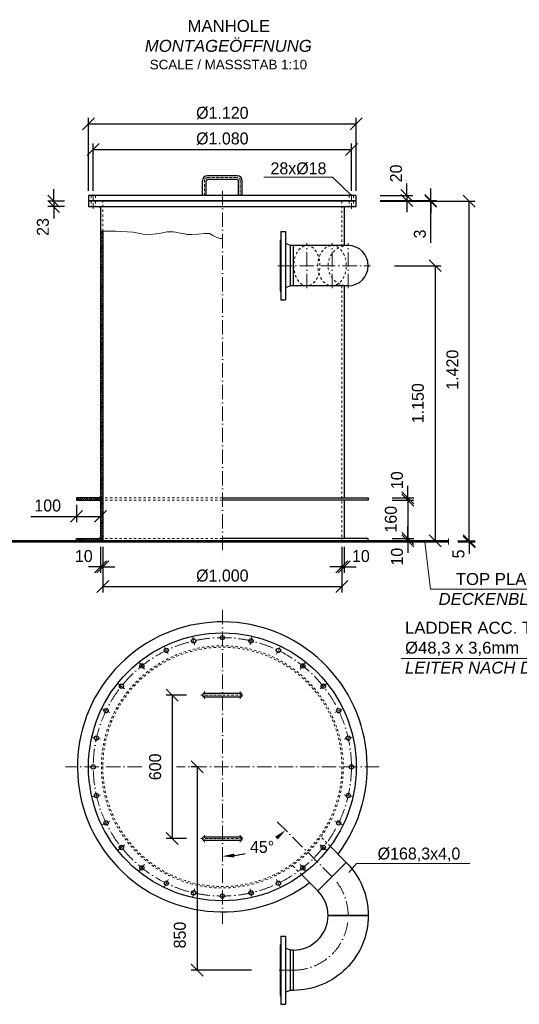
# Model space of a CAD drawing. Header units: millimetres. Extents: x -3395 to 5934498, y -177084 to 63013.
# Tile 5 of 256: x 78296 to 80386, y -176143 to -172027. Entities that reach past the tile are written whole.
import ezdxf

# ---------------------------------------------------------------- set-up
doc = ezdxf.new("R2010")
doc.units = ezdxf.units.MM
doc.linetypes.add('ACAD_ISO10W100', pattern=[18, 12, -3, 0, -3])
doc.linetypes.add('JIS_02_1.0', pattern=[2, 1, -1])
doc.layers.add('Bemaßung', color=7, linetype='Continuous', lineweight=9)
doc.layers.add('Beschriftung', color=7, linetype='Continuous', lineweight=9)
doc.styles.add('LBB3.5M1000', font='isocp.shx', dxfattribs={"height": 3.5})
doc.dimstyles.new('DIN', dxfattribs={"dimtxt": 2.5, "dimasz": 2.5, "dimexe": 1.25, "dimexo": 0.625, "dimtad": 1, "dimtih": 1, "dimdec": 4, "dimdsep": 46, "dimlunit": 6, "dimtxsty": 'Standard', "dimcen": 2.5, "dimadec": 0, "dimazin": 0, "dimtfac": 1, "dimtdec": 4, "dimtmove": 0, "dimatfit": 3, "dimfxl": 0, "dimtvp": 1, "dimtolj": 1, "dimtzin": 0, "dimarcsym": 0})

# ---------------------------------------------------------------- blocks, each defined once
blk = doc.blocks.new('_Oblique')
at = {"color": 0, "linetype": 'ByBlock', "lineweight": -2}
blk.add_line((-0.5, -0.5), (0.5, 0.5), dxfattribs=at)
blk = doc.blocks.new('*D471')
at = {"layer": 'Bemaßung', "color": 0, "lineweight": -2, "transparency": 16777216}
for p, q in [((78643.8, -174230.6), (78643.8, -174421.8)), ((79643.8, -174230.6), (79643.8, -174421.8)), ((78643.8, -174396.8), (79643.8, -174396.8))]:
    blk.add_line(p, q, dxfattribs=at)
at = {"layer": 'DEFPOINTS', "color": 0, "transparency": 16777216}
for p in [(78643.8, -174210.6), (79643.8, -174210.6), (79643.8, -174396.8)]:
    blk.add_point(p, dxfattribs=at)
at = {"layer": 'Bemaßung', "color": 0, "lineweight": -2, "transparency": 16777216, "xscale": 50, "yscale": 50, "zscale": 50, "rotation": 180}
blk.add_blockref('_Oblique', (78643.8, -174396.8), dxfattribs=at)
at = {"layer": 'Bemaßung', "color": 0, "lineweight": -2, "transparency": 16777216, "xscale": 50, "yscale": 50, "zscale": 50}
blk.add_blockref('_Oblique', (79643.8, -174396.8), dxfattribs=at)
at = {"layer": 'Bemaßung', "color": 0, "transparency": 16777216, "insert": (79143.8, -174351.8), "char_height": 50, "attachment_point": 5}
blk.add_mtext('\\A1;%%C1.000', dxfattribs=at)
blk = doc.blocks.new('*D472')
at = {"layer": 'Bemaßung', "color": 0, "lineweight": -2, "transparency": 16777216}
for p, q in [((78633.8, -174230.6), (78633.8, -174339.6)), ((78643.8, -174230.6), (78643.8, -174339.6)), ((78633.8, -174314.6), (78583.8, -174314.6)), ((78633.8, -174314.6), (78643.8, -174314.6)), ((78643.8, -174314.6), (78693.8, -174314.6))]:
    blk.add_line(p, q, dxfattribs=at)
at = {"layer": 'DEFPOINTS', "color": 0, "transparency": 16777216}
for p in [(78633.8, -174210.6), (78643.8, -174210.6), (78643.8, -174314.6)]:
    blk.add_point(p, dxfattribs=at)
at = {"layer": 'Bemaßung', "color": 0, "lineweight": -2, "transparency": 16777216, "xscale": 50, "yscale": 50, "zscale": 50}
blk.add_blockref('_Oblique', (78633.8, -174314.6), dxfattribs=at)
at = {"layer": 'Bemaßung', "color": 0, "lineweight": -2, "transparency": 16777216, "xscale": 50, "yscale": 50, "zscale": 50, "rotation": 180}
blk.add_blockref('_Oblique', (78643.8, -174314.6), dxfattribs=at)
at = {"layer": 'Bemaßung', "color": 0, "transparency": 16777216, "insert": (78564.3, -174269.6), "char_height": 50, "attachment_point": 5}
blk.add_mtext('\\A1;10', dxfattribs=at)
blk = doc.blocks.new('*D473')
at = {"layer": 'Bemaßung', "color": 0, "lineweight": -2, "transparency": 16777216}
for p, q in [((78533.8, -174055.6), (78533.8, -174128.4)), ((78633.8, -174055.6), (78633.8, -174128.4)), ((78343.2, -174103.4), (78533.8, -174103.4)), ((78533.8, -174103.4), (78633.8, -174103.4))]:
    blk.add_line(p, q, dxfattribs=at)
at = {"layer": 'DEFPOINTS', "color": 0, "transparency": 16777216}
for p in [(78533.8, -174035.6), (78633.8, -174035.6), (78633.8, -174103.4)]:
    blk.add_point(p, dxfattribs=at)
at = {"layer": 'Bemaßung', "color": 0, "lineweight": -2, "transparency": 16777216, "xscale": 50, "yscale": 50, "zscale": 50, "rotation": 180}
blk.add_blockref('_Oblique', (78533.8, -174103.4), dxfattribs=at)
at = {"layer": 'Bemaßung', "color": 0, "lineweight": -2, "transparency": 16777216, "xscale": 50, "yscale": 50, "zscale": 50}
blk.add_blockref('_Oblique', (78633.8, -174103.4), dxfattribs=at)
at = {"layer": 'Bemaßung', "color": 0, "transparency": 16777216, "insert": (78413.2, -174058.4), "char_height": 50, "attachment_point": 5}
blk.add_mtext('\\A1;100', dxfattribs=at)
blk = doc.blocks.new('*D474')
at = {"layer": 'Bemaßung', "color": 0, "lineweight": -2, "transparency": 16777216}
for p, q in [((79919.5, -174195.6), (79919.5, -174145.6)), ((79853.8, -174195.6), (79944.5, -174195.6)), ((79853.8, -174205.6), (79944.5, -174205.6)), ((79919.5, -174205.6), (79919.5, -174195.6)), ((79919.5, -174205.6), (79919.5, -174255.6))]:
    blk.add_line(p, q, dxfattribs=at)
at = {"layer": 'DEFPOINTS', "color": 0, "transparency": 16777216}
for p in [(79753.8, -174195.6), (79753.8, -174205.6), (79919.5, -174195.6)]:
    blk.add_point(p, dxfattribs=at)
at = {"layer": 'Bemaßung', "color": 0, "lineweight": -2, "transparency": 16777216, "xscale": 50, "yscale": 50, "zscale": 50}
for p, rotation in [((79919.5, -174195.6), 270), ((79919.5, -174205.6), 90)]:
    blk.add_blockref('_Oblique', p, dxfattribs=dict(at, rotation=rotation))
at = {"layer": 'Bemaßung', "color": 0, "transparency": 16777216, "insert": (79874.5, -174272.1), "char_height": 50, "attachment_point": 5, "rotation": 90}
blk.add_mtext('\\A1;10', dxfattribs=at)
blk = doc.blocks.new('*D475')
at = {"layer": 'Bemaßung', "color": 0, "lineweight": -2, "transparency": 16777216}
for p, q in [((79853.8, -174035.6), (79944.5, -174035.6)), ((79919.5, -174035.6), (79919.5, -174195.6)), ((79853.8, -174195.6), (79944.5, -174195.6))]:
    blk.add_line(p, q, dxfattribs=at)
at = {"layer": 'DEFPOINTS', "color": 0, "transparency": 16777216}
for p in [(79753.8, -174035.6), (79753.8, -174195.6), (79919.5, -174195.6)]:
    blk.add_point(p, dxfattribs=at)
at = {"layer": 'Bemaßung', "color": 0, "lineweight": -2, "transparency": 16777216, "xscale": 50, "yscale": 50, "zscale": 50}
for p, rotation in [((79919.5, -174035.6), 90), ((79919.5, -174195.6), 270)]:
    blk.add_blockref('_Oblique', p, dxfattribs=dict(at, rotation=rotation))
at = {"layer": 'Bemaßung', "color": 0, "transparency": 16777216, "insert": (79848.8, -174115.6), "char_height": 50, "attachment_point": 5, "rotation": 90}
blk.add_mtext('\\A1;160', dxfattribs=at)
blk = doc.blocks.new('*D476')
at = {"layer": 'Bemaßung', "color": 0, "lineweight": -2, "transparency": 16777216}
for p, q in [((79919.5, -174025.6), (79919.5, -173975.6)), ((79853.8, -174025.6), (79944.5, -174025.6)), ((79853.8, -174035.6), (79944.5, -174035.6)), ((79919.5, -174035.6), (79919.5, -174025.6)), ((79919.5, -174035.6), (79919.5, -174085.6))]:
    blk.add_line(p, q, dxfattribs=at)
at = {"layer": 'DEFPOINTS', "color": 0, "transparency": 16777216}
for p in [(79753.8, -174025.6), (79753.8, -174035.6), (79919.5, -174025.6)]:
    blk.add_point(p, dxfattribs=at)
at = {"layer": 'Bemaßung', "color": 0, "lineweight": -2, "transparency": 16777216, "xscale": 50, "yscale": 50, "zscale": 50}
for p, rotation in [((79919.5, -174025.6), 270), ((79919.5, -174035.6), 90)]:
    blk.add_blockref('_Oblique', p, dxfattribs=dict(at, rotation=rotation))
at = {"layer": 'Bemaßung', "color": 0, "transparency": 16777216, "insert": (79874.5, -173952.4), "char_height": 50, "attachment_point": 5, "rotation": 90}
blk.add_mtext('\\A1;10', dxfattribs=at)
blk = doc.blocks.new('*D477')
at = {"layer": 'Bemaßung', "color": 0, "lineweight": -2, "transparency": 16777216}
for p, q in [((80176.5, -174205.6), (80176.5, -174155.6)), ((80129.4, -174205.6), (80201.5, -174205.6)), ((80129.4, -174210.6), (80201.5, -174210.6)), ((80176.5, -174210.6), (80176.5, -174205.6)), ((80176.5, -174210.6), (80176.5, -174260.6))]:
    blk.add_line(p, q, dxfattribs=at)
at = {"layer": 'DEFPOINTS', "color": 0, "transparency": 16777216}
for p in [(80089.4, -174205.6), (80089.4, -174210.6), (80176.5, -174205.6)]:
    blk.add_point(p, dxfattribs=at)
at = {"layer": 'Bemaßung', "color": 0, "lineweight": -2, "transparency": 16777216, "xscale": 50, "yscale": 50, "zscale": 50}
for p, rotation in [((80176.5, -174205.6), 270), ((80176.5, -174210.6), 90)]:
    blk.add_blockref('_Oblique', p, dxfattribs=dict(at, rotation=rotation))
at = {"layer": 'Bemaßung', "color": 0, "transparency": 16777216, "insert": (80131.5, -174260.6), "char_height": 50, "attachment_point": 5, "rotation": 90}
blk.add_mtext('\\A1;5', dxfattribs=at)
blk = doc.blocks.new('*D478')
at = {"layer": 'Bemaßung', "color": 0, "lineweight": -2, "transparency": 16777216}
for p, q in [((79803.8, -172785.6), (80201.5, -172785.6)), ((80176.5, -174205.6), (80176.5, -172785.6)), ((80189.4, -174205.6), (80201.5, -174205.6))]:
    blk.add_line(p, q, dxfattribs=at)
at = {"layer": 'DEFPOINTS', "color": 0, "transparency": 16777216}
for p in [(79703.8, -172785.6), (80176.5, -172785.6), (80089.4, -174205.6)]:
    blk.add_point(p, dxfattribs=at)
at = {"layer": 'Bemaßung', "color": 0, "lineweight": -2, "transparency": 16777216, "xscale": 50, "yscale": 50, "zscale": 50}
for p, rotation in [((80176.5, -172785.6), 90), ((80176.5, -174205.6), 270)]:
    blk.add_blockref('_Oblique', p, dxfattribs=dict(at, rotation=rotation))
at = {"layer": 'Bemaßung', "color": 0, "transparency": 16777216, "insert": (80106.3, -173490.6), "char_height": 50, "attachment_point": 5, "rotation": 90}
blk.add_mtext('\\A1;1.420', dxfattribs=at)
blk = doc.blocks.new('*D479')
at = {"layer": 'Bemaßung', "color": 0, "lineweight": -2, "transparency": 16777216}
for p, q in [((79915.5, -172762.6), (79915.5, -172712.6)), ((79803.8, -172762.6), (79940.5, -172762.6)), ((79915.5, -172762.6), (79915.5, -172782.6)), ((79803.8, -172782.6), (79940.5, -172782.6)), ((79915.5, -172782.6), (79915.5, -172832.6))]:
    blk.add_line(p, q, dxfattribs=at)
at = {"layer": 'DEFPOINTS', "color": 0, "transparency": 16777216}
for p in [(79703.8, -172762.6), (79703.8, -172782.6), (79915.5, -172782.6)]:
    blk.add_point(p, dxfattribs=at)
at = {"layer": 'Bemaßung', "color": 0, "lineweight": -2, "transparency": 16777216, "xscale": 50, "yscale": 50, "zscale": 50}
for p, rotation in [((79915.5, -172762.6), 270), ((79915.5, -172782.6), 90)]:
    blk.add_blockref('_Oblique', p, dxfattribs=dict(at, rotation=rotation))
at = {"layer": 'Bemaßung', "color": 0, "transparency": 16777216, "insert": (79870.5, -172670), "char_height": 50, "attachment_point": 5, "rotation": 90}
blk.add_mtext('\\A1;20', dxfattribs=at)
blk = doc.blocks.new('*D480')
at = {"layer": 'Bemaßung', "color": 0, "lineweight": -2, "transparency": 16777216}
for p, q in [((78438.3, -172785.6), (78438.3, -172735.6)), ((78483.8, -172785.6), (78413.3, -172785.6)), ((78483.8, -172808.6), (78413.3, -172808.6)), ((78438.3, -172785.6), (78438.3, -172808.6)), ((78438.3, -172808.6), (78438.3, -172858.6))]:
    blk.add_line(p, q, dxfattribs=at)
at = {"layer": 'DEFPOINTS', "color": 0, "transparency": 16777216}
for p in [(78438.3, -172808.6), (78583.8, -172785.6), (78583.8, -172808.6)]:
    blk.add_point(p, dxfattribs=at)
at = {"layer": 'Bemaßung', "color": 0, "lineweight": -2, "transparency": 16777216, "xscale": 50, "yscale": 50, "zscale": 50}
for p, rotation in [((78438.3, -172785.6), 270), ((78438.3, -172808.6), 90)]:
    blk.add_blockref('_Oblique', p, dxfattribs=dict(at, rotation=rotation))
at = {"layer": 'Bemaßung', "color": 0, "transparency": 16777216, "insert": (78393.3, -172893.8), "char_height": 50, "attachment_point": 5, "rotation": 90}
blk.add_mtext('\\A1;23', dxfattribs=at)
blk = doc.blocks.new('*D481')
at = {"layer": 'Bemaßung', "color": 0, "lineweight": -2, "transparency": 16777216}
for p, q in [((79864.1, -173055.6), (80058.6, -173055.6)), ((80033.6, -173055.6), (80033.6, -174205.6)), ((79864.1, -174205.6), (80058.6, -174205.6))]:
    blk.add_line(p, q, dxfattribs=at)
at = {"layer": 'DEFPOINTS', "color": 0, "transparency": 16777216}
for p in [(79764.1, -173055.6), (79764.1, -174205.6), (80033.6, -174205.6)]:
    blk.add_point(p, dxfattribs=at)
at = {"layer": 'Bemaßung', "color": 0, "lineweight": -2, "transparency": 16777216, "xscale": 50, "yscale": 50, "zscale": 50}
for p, rotation in [((80033.6, -173055.6), 90), ((80033.6, -174205.6), 270)]:
    blk.add_blockref('_Oblique', p, dxfattribs=dict(at, rotation=rotation))
at = {"layer": 'Bemaßung', "color": 0, "transparency": 16777216, "insert": (79961.8, -173630.6), "char_height": 50, "attachment_point": 5, "rotation": 90}
blk.add_mtext('\\A1;1.150', dxfattribs=at)
blk = doc.blocks.new('*D482')
at = {"layer": 'Bemaßung', "color": 0, "lineweight": -2, "transparency": 16777216}
for p, q in [((78603.8, -172742.6), (78603.8, -172544.8)), ((79683.8, -172742.6), (79683.8, -172544.8)), ((78603.8, -172569.8), (79683.8, -172569.8))]:
    blk.add_line(p, q, dxfattribs=at)
at = {"layer": 'DEFPOINTS', "color": 0, "transparency": 16777216}
for p in [(79683.8, -172569.8), (78603.8, -172762.6), (79683.8, -172762.6)]:
    blk.add_point(p, dxfattribs=at)
at = {"layer": 'Bemaßung', "color": 0, "lineweight": -2, "transparency": 16777216, "xscale": 50, "yscale": 50, "zscale": 50, "rotation": 180}
blk.add_blockref('_Oblique', (78603.8, -172569.8), dxfattribs=at)
at = {"layer": 'Bemaßung', "color": 0, "lineweight": -2, "transparency": 16777216, "xscale": 50, "yscale": 50, "zscale": 50}
blk.add_blockref('_Oblique', (79683.8, -172569.8), dxfattribs=at)
at = {"layer": 'Bemaßung', "color": 0, "transparency": 16777216, "insert": (79143.8, -172524.8), "char_height": 50, "attachment_point": 5}
blk.add_mtext('\\A1;%%c1.080', dxfattribs=at)
blk = doc.blocks.new('*D483')
at = {"layer": 'Bemaßung', "color": 0, "lineweight": -2, "transparency": 16777216}
for p, q in [((78583.8, -172742.6), (78583.8, -172437.5)), ((79703.8, -172742.6), (79703.8, -172437.5)), ((78583.8, -172462.5), (79703.8, -172462.5))]:
    blk.add_line(p, q, dxfattribs=at)
at = {"layer": 'DEFPOINTS', "color": 0, "transparency": 16777216}
for p in [(79703.8, -172462.5), (78583.8, -172762.6), (79703.8, -172762.6)]:
    blk.add_point(p, dxfattribs=at)
at = {"layer": 'Bemaßung', "color": 0, "lineweight": -2, "transparency": 16777216, "xscale": 50, "yscale": 50, "zscale": 50, "rotation": 180}
blk.add_blockref('_Oblique', (78583.8, -172462.5), dxfattribs=at)
at = {"layer": 'Bemaßung', "color": 0, "lineweight": -2, "transparency": 16777216, "xscale": 50, "yscale": 50, "zscale": 50}
blk.add_blockref('_Oblique', (79703.8, -172462.5), dxfattribs=at)
at = {"layer": 'Bemaßung', "color": 0, "transparency": 16777216, "insert": (79143.8, -172417.5), "char_height": 50, "attachment_point": 5}
blk.add_mtext('\\A1;%%C1.120', dxfattribs=at)
blk = doc.blocks.new('*D550')
at = {"layer": 'Bemaßung', "color": 0, "lineweight": -2, "transparency": 16777216}
for p, q in [((78993.5, -174850.5), (78908.7, -174850.5)), ((78933.7, -174850.5), (78933.7, -175450.5)), ((78993.5, -175450.5), (78908.7, -175450.5))]:
    blk.add_line(p, q, dxfattribs=at)
at = {"layer": 'DEFPOINTS', "color": 0, "transparency": 16777216}
for p in [(79053.5, -174850.5), (78933.7, -175450.5), (79053.5, -175450.5)]:
    blk.add_point(p, dxfattribs=at)
at = {"layer": 'Bemaßung', "color": 0, "lineweight": -2, "transparency": 16777216, "xscale": 50, "yscale": 50, "zscale": 50}
for p, rotation in [((78933.7, -174850.5), 90), ((78933.7, -175450.5), 270)]:
    blk.add_blockref('_Oblique', p, dxfattribs=dict(at, rotation=rotation))
at = {"layer": 'Bemaßung', "color": 0, "transparency": 16777216, "insert": (78862.9, -175150.5), "char_height": 50, "attachment_point": 5, "rotation": 90}
blk.add_mtext('\\A1;600', dxfattribs=at)
blk = doc.blocks.new('*D551')
at = {"layer": 'Bemaßung', "color": 0, "lineweight": -2, "transparency": 16777216}
for start, end in [(307.2968, 307.3314), (277.6686, 284.7712)]:
    blk.add_arc((79143.8, -175150.5), 373.9, start, end, dxfattribs=at)
at = {"layer": 'Bemaßung', "color": 0, "transparency": 16777216}
for points in [[(79365, -175441.5), (79376, -175454.1), (79408.1, -175414.9)], [(79194.2, -175529.4), (79193.1, -175512.7), (79143.8, -175524.4)]]:
    blk.add_solid(points, dxfattribs=at)
at = {"layer": 'DEFPOINTS', "color": 0, "transparency": 16777216}
for p in [(79143.8, -174494.5), (79373.3, -175380.1), (79240.5, -175511.7), (79602.9, -175609.6), (79143.8, -175806.5)]:
    blk.add_point(p, dxfattribs=at)
at = {"layer": 'Bemaßung', "color": 0, "transparency": 16777216, "insert": (79309.9, -175485.4), "char_height": 50, "attachment_point": 5}
blk.add_mtext('\\A1;45°', dxfattribs=at)
blk = doc.blocks.new('*D552')
at = {"layer": 'Bemaßung', "color": 0, "lineweight": -2, "transparency": 16777216}
for p, q in [((79043.8, -175150.5), (79013.2, -175150.5)), ((79038.2, -175150.5), (79038.2, -176000.5)), ((79265.7, -176000.5), (79013.2, -176000.5))]:
    blk.add_line(p, q, dxfattribs=at)
at = {"layer": 'DEFPOINTS', "color": 0, "transparency": 16777216}
for p in [(79143.8, -175150.5), (79038.2, -176000.5), (79365.7, -176000.5)]:
    blk.add_point(p, dxfattribs=at)
at = {"layer": 'Bemaßung', "color": 0, "lineweight": -2, "transparency": 16777216, "xscale": 50, "yscale": 50, "zscale": 50}
for p, rotation in [((79038.2, -175150.5), 90), ((79038.2, -176000.5), 270)]:
    blk.add_blockref('_Oblique', p, dxfattribs=dict(at, rotation=rotation))
at = {"layer": 'Bemaßung', "color": 0, "transparency": 16777216, "insert": (78966.1, -175853.6), "char_height": 50, "attachment_point": 5, "rotation": 90}
blk.add_mtext('\\A1;850', dxfattribs=at)
blk = doc.blocks.new('*D554')
at = {"layer": 'Bemaßung', "color": 0, "lineweight": -2, "transparency": 16777216}
for p, q in [((80015.2, -172782.6), (80015.2, -172732.6)), ((79803.8, -172782.6), (80040.2, -172782.6)), ((79803.8, -172785.6), (80040.2, -172785.6)), ((80015.2, -172785.6), (80015.2, -172782.6)), ((80015.2, -172785.6), (80015.2, -172782.6)), ((80015.2, -172785.6), (80015.2, -172835.6)), ((80015.2, -172959.9), (80015.2, -172785.6))]:
    blk.add_line(p, q, dxfattribs=at)
at = {"layer": 'DEFPOINTS', "color": 0, "transparency": 16777216}
for p in [(79703.8, -172782.6), (79703.8, -172785.6), (80015.2, -172782.6)]:
    blk.add_point(p, dxfattribs=at)
at = {"layer": 'Bemaßung', "color": 0, "lineweight": -2, "transparency": 16777216, "xscale": 50, "yscale": 50, "zscale": 50}
for p, rotation in [((80015.2, -172782.6), 270), ((80015.2, -172785.6), 90)]:
    blk.add_blockref('_Oblique', p, dxfattribs=dict(at, rotation=rotation))
at = {"layer": 'Bemaßung', "color": 0, "transparency": 16777216, "insert": (79970.2, -172923.2), "char_height": 50, "attachment_point": 5, "rotation": 90}
blk.add_mtext('\\A1;3', dxfattribs=at)
blk = doc.blocks.new('*D555')
at = {"layer": 'Bemaßung', "color": 0, "lineweight": -2, "transparency": 16777216}
for p, q in [((79643.8, -174230.6), (79643.8, -174339.6)), ((79653.8, -174230.6), (79653.8, -174339.6)), ((79643.8, -174314.6), (79593.8, -174314.6)), ((79653.8, -174314.6), (79643.8, -174314.6)), ((79653.8, -174314.6), (79703.8, -174314.6))]:
    blk.add_line(p, q, dxfattribs=at)
at = {"layer": 'DEFPOINTS', "color": 0, "transparency": 16777216}
for p in [(79643.8, -174210.6), (79653.8, -174210.6), (79643.8, -174314.6)]:
    blk.add_point(p, dxfattribs=at)
at = {"layer": 'Bemaßung', "color": 0, "lineweight": -2, "transparency": 16777216, "xscale": 50, "yscale": 50, "zscale": 50}
blk.add_blockref('_Oblique', (79643.8, -174314.6), dxfattribs=at)
at = {"layer": 'Bemaßung', "color": 0, "lineweight": -2, "transparency": 16777216, "xscale": 50, "yscale": 50, "zscale": 50, "rotation": 180}
blk.add_blockref('_Oblique', (79653.8, -174314.6), dxfattribs=at)
at = {"layer": 'Bemaßung', "color": 0, "transparency": 16777216, "insert": (79723.3, -174269.6), "char_height": 50, "attachment_point": 5}
blk.add_mtext('\\A1;10', dxfattribs=at)

msp = doc.modelspace()

# ---------------------------------------------------------------- hatches: boundary and pattern name
h = msp.add_hatch(color=256)
h.dxf.hatch_style = 1
h.paths.add_polyline_path([(78628.77936, -172808.60527), (78633.77936, -172808.60527), (78633.77936, -172813.60527)])
h = msp.add_hatch()
h.set_pattern_fill('ANSI31', color=256, scale=2)
h.paths.add_polyline_path([(78643.77936, -172911.08808), (78633.77936, -172911.08808), (78633.77936, -174025.60527), (78643.77936, -174025.60527)])
h.paths.add_polyline_path([(78643.77936, -174035.60527), (78633.77936, -174035.60527), (78633.77936, -174195.60527), (78643.77936, -174195.60527)])
h.paths.add_polyline_path([(78643.77936, -174195.60527), (78633.77936, -174195.60527), (78633.77936, -174205.60527), (78643.77936, -174205.60527)])
h.paths.add_polyline_path([(78643.77936, -174025.60527), (78633.77936, -174025.60527), (78633.77936, -174035.60527), (78643.77936, -174035.60527)])
h = msp.add_hatch()
h.set_pattern_fill('ANSI31', color=0, scale=2, angle=90)
h.paths.add_polyline_path([(78533.77936, -174025.60527), (78533.77936, -174035.60527), (78633.77936, -174035.60527), (78633.77936, -174025.60527)])
h.paths.add_polyline_path([(78533.77936, -174195.60527), (78533.77936, -174205.60527), (78633.77936, -174205.60527), (78633.77936, -174195.60527)])
h = msp.add_hatch(color=256)
h.dxf.hatch_style = 1
h.paths.add_polyline_path([(78628.77936, -174025.60527), (78633.77936, -174025.60527), (78633.77936, -174020.60527)])
h = msp.add_hatch(color=256)
h.dxf.hatch_style = 1
h.paths.add_polyline_path([(78628.77936, -174035.60527), (78633.77936, -174035.60527), (78633.77936, -174040.60527)])
h = msp.add_hatch()
h.set_pattern_fill('ANSI31', color=256)
h.set_pattern_definition([(45, (-1846.8258, -4589.0952), (-2.24506403, 2.24506403), [])])
h.paths.add_polyline_path([(79274.67936, -174205.60527), (79143.77936, -174205.60527), (79143.77936, -174210.60527), (79274.67936, -174210.60527)])
h.paths.add_polyline_path([(80089.37057, -174205.60527), (79274.67936, -174205.60527), (79274.67936, -174210.60527), (80089.37057, -174210.60527)])
h.paths.add_polyline_path([(78643.77936, -174210.60527), (78643.77936, -174205.60527), (78198.18814, -174205.60527), (78198.18814, -174210.60527)])
h = msp.add_hatch(color=256)
h.dxf.hatch_style = 1
h.paths.add_polyline_path([(78528.77936, -174205.60527), (78533.77936, -174205.60527), (78533.77936, -174200.60527)])
h = msp.add_hatch(color=256)
h.dxf.hatch_style = 1
h.paths.add_polyline_path([(78628.77936, -174195.60527), (78633.77936, -174195.60527), (78633.77936, -174190.60527)])

# ---------------------------------------------------------------- linework, layer by layer
for p, q in [((79205.77936, -172679.60527), (79081.77936, -172679.60527)), ((79060.77936, -172762.60527), (79060.77936, -172700.60527)), ((79076.77936, -172762.60527), (79076.77936, -172700.60527)), ((79205.77936, -172695.60527), (79081.77936, -172695.60527)), ((79210.77936, -172762.60527), (79210.77936, -172700.60527)), ((79226.77936, -172762.60527), (79226.77936, -172700.60527)), ((78633.77936, -172808.60527), (78633.77936, -174205.6062)), ((79653.77936, -172808.60527), (79653.77936, -172971.45527)), ((78643.77936, -172911.08808), (78643.77936, -174210.60527)), ((79388.92445, -172913.10527), (79388.92445, -173198.10527)), ((79388.92445, -172913.10527), (79407.92445, -172913.10527)), ((79407.92445, -172913.10527), (79407.92445, -173198.10527)), ((79385.92445, -172949.60527), (79385.92445, -173161.60527)), ((79385.92445, -172949.60527), (79388.92445, -172949.60527)), ((79428.92445, -172971.45527), (79407.92445, -172963.60527)), ((79440.92445, -172971.45527), (79428.92445, -172971.45527)), ((79428.92445, -173139.75527), (79428.92445, -172971.45527)), ((79669.92445, -172971.45527), (79440.92445, -172971.45527)), ((79440.92445, -173139.75527), (79440.92445, -172971.45527)), ((79428.92445, -173139.75527), (79407.92445, -173147.60527)), ((79440.92445, -173139.75527), (79428.92445, -173139.75527)), ((79669.92445, -173139.75527), (79440.92445, -173139.75527)), ((79653.77936, -173139.75527), (79653.77936, -174025.60527)), ((79385.92445, -173161.60527), (79388.92445, -173161.60527)), ((79388.92445, -173198.10527), (79407.92445, -173198.10527)), ((79653.77936, -174035.60527), (79653.77936, -174195.60527)), ((80089.37057, -174205.60527), (78198.18814, -174205.60527)), ((78198.18814, -174210.60527), (80089.37057, -174210.60527)), ((79068.77936, -174842.54391), (79218.77936, -174842.54391)), ((79218.77936, -174858.54391), (79068.77936, -174858.54391)), ((79068.77936, -175442.54391), (79218.77936, -175442.54391)), ((79218.77936, -175458.54391), (79068.77936, -175458.54391)), ((79662.35494, -175550.11342), (79594.76597, -175482.52445)), ((79543.34887, -175669.11949), (79475.75989, -175601.53052)), ((79388.92445, -175858.04391), (79388.92445, -176143.04391)), ((79388.92445, -175858.04391), (79407.92445, -175858.04391)), ((79407.92445, -175858.04391), (79407.92445, -176143.04391)), ((79385.92445, -175894.54391), (79388.92445, -175894.54391)), ((79385.92445, -175894.54391), (79385.92445, -176106.54391)), ((79428.92445, -175916.39391), (79407.92445, -175908.54391)), ((79440.92445, -175916.39391), (79428.92445, -175916.39391)), ((79428.92445, -176084.69391), (79428.92445, -175916.39391)), ((79440.92445, -175916.39391), (79428.92445, -175916.39391)), ((79428.92445, -176084.69391), (79407.92445, -176092.54391)), ((79440.92445, -176084.69391), (79428.92445, -176084.69391)), ((79440.92445, -176084.69391), (79428.92445, -176084.69391)), ((79385.92445, -176106.54391), (79388.92445, -176106.54391)), ((79388.92445, -176143.04391), (79407.92445, -176143.04391))]:
    msp.add_line(p, q)
at = {"linetype": 'JIS_02_1.0', "lineweight": 18, "ltscale": 10}
for p, q in [((78594.77936, -172762.60527), (78594.77936, -172782.60527)), ((78612.77936, -172762.60527), (78612.77936, -172782.60527)), ((79674.77936, -172762.60527), (79674.77936, -172782.60527)), ((79692.77936, -172762.60527), (79692.77936, -172782.60527)), ((78594.77936, -172785.60527), (78594.77936, -172808.60527)), ((78612.77936, -172785.60527), (78612.77936, -172808.60527)), ((78643.77936, -172911.08808), (78643.77936, -172785.60527)), ((79643.77936, -172785.60527), (79643.77936, -172971.45527)), ((79674.77936, -172785.60527), (79674.77936, -172808.60527)), ((79692.77936, -172785.60527), (79692.77936, -172808.60527)), ((79643.77936, -173139.75527), (79643.77936, -174210.60527)), ((78633.77936, -174025.60527), (79143.77936, -174025.60527)), ((78633.77936, -174035.60527), (79143.77936, -174035.60527)), ((78633.77936, -174195.60527), (79143.77936, -174195.60527)), ((79594.76597, -175482.52445), (79551.79263, -175439.55112)), ((79475.75989, -175601.53052), (79432.78656, -175558.55719))]:
    msp.add_line(p, q, dxfattribs=at)
at = {"linetype": 'ACAD_ISO10W100', "lineweight": 18, "ltscale": 2}
for p, q in [((78603.77936, -172818.60527), (78603.77936, -172752.60527)), ((79683.77936, -172818.60527), (79683.77936, -172752.60527))]:
    msp.add_line(p, q, dxfattribs=at)
at = {"linetype": 'ACAD_ISO10W100', "lineweight": 18, "ltscale": 5}
for p, q in [((79143.77936, -172742.60527), (79143.77936, -174260.60527)), ((79497.33275, -173149.75527), (79497.33275, -172961.45527)), ((79602.8519, -173149.75527), (79602.8519, -172961.45527)), ((79669.92445, -173149.75527), (79669.92445, -172961.45527)), ((79375.92445, -173055.60527), (79764.07445, -173055.60527)), ((80089.37057, -174195.60527), (80089.37057, -174220.60527)), ((79143.77936, -174494.54391), (79143.77936, -175806.54391)), ((79019.73845, -174607.08518), (79027.49766, -174641.0805)), ((79267.82027, -174607.08518), (79260.06105, -174641.0805)), ((78901.91747, -174648.31252), (78917.04681, -174679.72893)), ((79385.64125, -174648.31252), (79370.5119, -174679.72893)), ((78796.22445, -174714.72384), (78817.96528, -174741.98598)), ((79491.33426, -174714.72384), (79469.59344, -174741.98598)), ((78707.95929, -174802.98901), (78735.22142, -174824.72983)), ((79579.59942, -174802.98901), (79552.33729, -174824.72983)), ((78641.54797, -174908.68202), (78672.96437, -174923.81136)), ((79646.01075, -174908.68202), (79614.59434, -174923.81136)), ((78600.32062, -175026.503), (78634.31595, -175034.26221)), ((79687.23809, -175026.503), (79653.24277, -175034.26221)), ((78807.67696, -175150.54391), (78487.77936, -175150.54391)), ((79799.77936, -175150.54391), (78952.47208, -175150.54391)), ((78600.32062, -175274.58482), (78634.31595, -175266.82561)), ((79687.23809, -175274.58482), (79653.24277, -175266.82561)), ((78641.54797, -175392.4058), (78672.96437, -175377.27646)), ((79373.31563, -175380.08019), (79602.8519, -175609.61646)), ((79646.01075, -175392.4058), (79614.59434, -175377.27646)), ((78707.95929, -175498.09882), (78735.22142, -175476.35799)), ((79579.59942, -175498.09882), (79552.33729, -175476.35799)), ((78796.22445, -175586.36398), (78817.96528, -175559.10185)), ((79491.33426, -175586.36398), (79469.59344, -175559.10185)), ((78901.91747, -175652.7753), (78917.04681, -175621.3589)), ((79385.64125, -175652.7753), (79370.5119, -175621.3589)), ((79019.73845, -175694.00265), (79027.49766, -175660.00732)), ((79267.82027, -175694.00265), (79260.06105, -175660.00732)), ((79440.92445, -176000.54391), (79365.74696, -176000.54391))]:
    msp.add_line(p, q, dxfattribs=at)
at = {"linetype": 'ACAD_ISO10W100', "lineweight": 18}
for p, q in [((79053.47776, -174850.54391), (79234.08095, -174850.54391)), ((79068.77936, -174865.84551), (79068.77936, -174835.24231)), ((79218.77936, -174865.84551), (79218.77936, -174835.24231)), ((79068.77936, -175465.84551), (79068.77936, -175435.24231)), ((79218.77936, -175465.84551), (79218.77936, -175435.24231)), ((79053.47776, -175450.54391), (79234.08095, -175450.54391))]:
    msp.add_line(p, q, dxfattribs=at)
for points in [[(79081.77936, -172687.60527), (79205.77936, -172687.60527)], [(79068.77936, -172762.60527), (79068.77936, -172700.60527)], [(79218.77936, -172700.60527), (79218.77936, -172762.60527)]]:
    msp.add_lwpolyline(points, dxfattribs=at)
for points in [[(78583.77936, -172782.60527), (79703.77936, -172782.60527), (79703.77936, -172762.60527), (78583.77936, -172762.60527)], [(78628.77936, -172808.60527), (78633.77936, -172808.60527), (78633.77936, -172813.60527)], [(78628.77936, -174025.60527), (78633.77936, -174025.60527), (78633.77936, -174020.60527)], [(78628.77936, -174035.60527), (78633.77936, -174035.60527), (78633.77936, -174040.60527)], [(78528.77936, -174205.60527), (78533.77936, -174205.60527), (78533.77936, -174200.60527)], [(78628.77936, -174195.60527), (78633.77936, -174195.60527), (78633.77936, -174190.60527)]]:
    msp.add_lwpolyline(points, close=True)
for points in [[(78583.77936, -172808.60527), (79703.77936, -172808.60527), (79703.77936, -172785.60527), (78583.77936, -172785.60527), (78583.77936, -172808.60527), (78583.77936, -172808.60527)], [(78633.77936, -174025.60527), (78533.77936, -174025.60527), (78533.77936, -174035.60527), (78633.77936, -174035.60527)], [(79143.77936, -174025.60527), (79753.77936, -174025.60527), (79753.77936, -174035.60527), (79143.77936, -174035.60527)], [(78533.77936, -174205.60527), (78533.77936, -174195.60527), (78633.77936, -174195.60527)], [(79753.77936, -174205.60527), (79753.77936, -174195.60527), (79143.77936, -174195.60527)]]:
    msp.add_lwpolyline(points)
at = {"lineweight": 5}
msp.add_lwpolyline([(78633.77936, -172911.08808), (78654.17026, -172911.08808), (78696.41532, -172911.08808), (78770.16252, -172915.83113), (78826.52887, -172926.50265), (78880.60208, -172920.57395), (78911.019, -172914.64548), (78939.18159, -172914.64548), (78947.88682, -172915.83113), (78974.38427, -172920.57395), (78985.0594, -172922.94548), (78996.92054, -172925.317), (79015.89876, -172925.317), (79043.17975, -172924.13135), (79069.27473, -172921.75983), (79090.62498, -172921.75983), (79103.67247, -172928.87418), (79120.27833, -172938.36005), (79135.69818, -172941.91723), (79143.77936, -172941.91723)], dxfattribs=at)
for points in [[(79662.35494, -175550.11342, -0.1989123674), (79754.07445, -175771.54391), (79585.77445, -175771.54391, 0.1989123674), (79543.34887, -175669.11949)], [(79440.92445, -176084.69391), (79440.92445, -175916.39391, 0.4142135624), (79585.77445, -175771.54391), (79754.07445, -175771.54391, -0.4142135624)]]:
    msp.add_lwpolyline(points, format="xyb", close=True)
for centre, radius in [((79143.77936, -175150.54391), 560), ((79023.61805, -174624.08284), 9), ((79143.77936, -174610.54391), 9), ((79263.94066, -174624.08284), 9), ((78909.48214, -174664.02072), 9), ((79378.07658, -174664.02072), 9), ((78807.09486, -174728.35491), 9), ((79480.46385, -174728.35491), 9), ((78721.59036, -174813.85942), 9), ((79565.96836, -174813.85942), 9), ((78657.25617, -174916.24669), 9), ((79630.30254, -174916.24669), 9), ((78617.31828, -175030.38261), 9), ((79670.24043, -175030.38261), 9), ((78603.77936, -175150.54391), 9), ((79683.77936, -175150.54391), 9), ((78617.31828, -175270.70522), 9), ((79670.24043, -175270.70522), 9), ((78657.25617, -175384.84113), 9), ((79630.30254, -175384.84113), 9), ((78721.59036, -175487.2284), 9), ((79565.96836, -175487.2284), 9), ((78807.09486, -175572.73291), 9), ((79480.46385, -175572.73291), 9), ((78909.48214, -175637.0671), 9), ((79378.07658, -175637.0671), 9), ((79023.61805, -175677.00498), 9), ((79143.77936, -175690.54391), 9), ((79263.94066, -175677.00498), 9)]:
    msp.add_circle(centre, radius)
at = {"linetype": 'ACAD_ISO10W100', "lineweight": 18, "ltscale": 5}
msp.add_circle((79143.77936, -175150.54391), 540, dxfattribs=at)
at = {"linetype": 'JIS_02_1.0', "lineweight": 18, "ltscale": 10}
for radius in [506, 500]:
    msp.add_circle((79143.77936, -175150.54391), radius, dxfattribs=at)
for centre, radius, start, end in [((79081.77936, -172700.60527), 21, 90, 180), ((79205.77936, -172700.60527), 21, 0, 90), ((79081.77936, -172700.60527), 5, 90, 180), ((79205.77936, -172700.60527), 5, 0, 90), ((79669.92445, -173055.60527), 84.15, 270, 90), ((79143.77936, -175150.54391), 606, 322.98196493, 307.01803507), ((79068.77936, -174850.54391), 8, 90, 270), ((79218.77936, -174850.54391), 8, 270, 90), ((79068.77936, -175450.54391), 8, 90, 270), ((79218.77936, -175450.54391), 8, 270, 90)]:
    msp.add_arc(centre, radius, start, end)
at = {"linetype": 'ACAD_ISO10W100', "lineweight": 18}
for centre, start, end in [((79081.77936, -172700.60527), 90, 180), ((79205.77936, -172700.60527), 360, 90)]:
    msp.add_arc(centre, 13, start, end, dxfattribs=at)
at = {"linetype": 'JIS_02_1.0', "lineweight": 18, "ltscale": 10}
msp.add_arc((79669.92445, -173055.60527), 84.15, 90, 270, dxfattribs=at)
at = {"linetype": 'ACAD_ISO10W100', "lineweight": 18, "ltscale": 5}
for start, end in [(0, 45), (270, 0)]:
    msp.add_arc((79440.92445, -175771.54391), 229, start, end, dxfattribs=at)
at = {"linetype": 'JIS_02_1.0', "lineweight": 18, "ltscale": 10}
for centre, ratio in [((79497.33275, -173055.60527), 0.6471763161), ((79602.8519, -173055.60527), 0.7071067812)]:
    msp.add_ellipse(centre, major_axis=(0, 84.15), ratio=ratio, dxfattribs=at)
at = {"layer": 'Bemaßung'}
for p, q in [((79316.69887, -172686.14088), (79604.656, -172686.14088)), ((79683.77936, -172762.60527), (79604.656, -172686.14088)), ((79672.73488, -175592.29043), (79704.31168, -175553.98276)), ((79704.31168, -175553.98276), (80178.74288, -175553.98276))]:
    msp.add_line(p, q, dxfattribs=at)
at = {"layer": 'Beschriftung'}
for p, q in [((80015.08144, -174407.70737), (79990.90175, -174210.60527)), ((80015.08144, -174407.70737), (80601.58337, -174407.70737)), ((79892.21074, -174697.9954), (80867.551, -174697.9954))]:
    msp.add_line(p, q, dxfattribs=at)

# ---------------------------------------------------------------- texts
at = {"layer": 'Bemaßung', "char_height": 50, "attachment_point": 5}
for s, insert in [('\\A1;28x%%C18', (79462.24008, -172649.62189)), ('\\A1;%%C168,3x4,0', (79966.31185, -175517.46377))]:
    msp.add_mtext(s, dxfattribs=dict(at, insert=insert))
at = {"layer": 'Beschriftung', "char_height": 50, "attachment_point": 1, "style": 'LBB3.5M1000'}
for s, insert, width in [('\\pi224.71;{\\fArial|b0|i0|c0|p34;MANHOLE\\P\\pi45.669;\\fArial|b0|i1|c0|p34;MONTAGEÖFFNUNG\\P\\pi66.34;\\fArial|b0|i0|c0|p34;\\H0.8x;SCALE / MASSSTAB 1:10}', (78773.7762, -172028.33533), 785.9141179), ('\\pi75.491;{\\fArial|b0|i0|c0|p34;TOP PLATE\\P\\pi3.3734;\\fArial|b0|i1|c0|p34;DECKENBLECH}', (80044.88664, -174340.41827), 529.8709739), ('{\\fArial|b0|i0|c0|p34;LADDER ACC. TO DIN 24 532\\PØ48,3 x 3,6mm\\P\\fArial|b0|i1|c0|p34;LEITER NACH DIN 24 532}', (79907.99711, -174544.06084), 988.2264508)]:
    msp.add_mtext(s, dxfattribs=dict(at, insert=insert, width=width))

# ---------------------------------------------------------------- dimensions: what is measured, and where the dimension line sits
at = {"layer": 'Bemaßung'}
for base, p1, p2, text, picture, middle in [((79703.77936, -172462.527), (78583.77936, -172762.60527), (79703.77936, -172762.60527), '%%C1.120', '*D483', (79143.77936, -172417.527)), ((79683.77936, -172569.80701), (78603.77936, -172762.60527), (79683.77936, -172762.60527), '%%c1.080', '*D482', (79143.77936, -172524.80701)), ((79643.77936, -174396.76682), (78643.77936, -174210.60527), (79643.77936, -174210.60527), '%%C1.000', '*D471', (79143.77936, -174351.76682))]:
    dim = msp.add_linear_dim(base=base, p1=p1, p2=p2, text=text, dimstyle='DIN', override={"dimscale": 20, "dimexo": 1, "dimgap": 1, "dimdec": 2, "dimblk1": 'Oblique', "dimblk2": 'Oblique', "dimsah": 1, "dimtdec": 2}, dxfattribs=at)
    dim.commit()
    dim.dimension.update_dxf_attribs({"geometry": picture, "text_midpoint": middle})
for base, p1, p2, angle, override, picture, middle in [((79915.54549, -172782.60527), (79703.77936, -172762.60527), (79703.77936, -172782.60527), 90, {"dimscale": 20, "dimexo": 5, "dimgap": 1, "dimdec": 2, "dimblk1": 'Oblique', "dimblk2": 'Oblique', "dimsah": 1, "dimtdec": 2, "dimtmove": 1}, '*D479', (79915.54549, -172669.95829)), ((78438.33922, -172808.60527), (78583.77936, -172785.60527), (78583.77936, -172808.60527), 90, {"dimscale": 20, "dimexo": 5, "dimgap": 1, "dimdec": 2, "dimblk1": 'Oblique', "dimblk2": 'Oblique', "dimsah": 1, "dimtdec": 2, "dimtmove": 1}, '*D480', (78438.33922, -172893.81158)), ((80015.24314, -172782.60527), (79703.77936, -172785.60527), (79703.77936, -172782.60527), 90, {"dimscale": 20, "dimexo": 5, "dimgap": 1, "dimdec": 2, "dimblk1": 'Oblique', "dimblk2": 'Oblique', "dimsah": 1, "dimtdec": 2, "dimtmove": 1}, '*D554', (80015.24314, -172923.23699)), ((80176.47945, -172785.60527), (80089.37057, -174205.60527), (79703.77936, -172785.60527), 90, {"dimscale": 20, "dimexo": 5, "dimgap": 1, "dimdec": 2, "dimblk1": 'Oblique', "dimblk2": 'Oblique', "dimsah": 1, "dimtdec": 2, "dimtmove": 2}, '*D478', (80106.3273, -173490.60527)), ((80033.62772, -174205.60527), (79764.07445, -173055.60527), (79764.07445, -174205.60527), 90, {"dimscale": 20, "dimexo": 5, "dimgap": 1, "dimdec": 2, "dimblk1": 'Oblique', "dimblk2": 'Oblique', "dimsah": 1, "dimtdec": 2, "dimtmove": 2}, '*D481', (79961.82741, -173630.60527)), ((79919.54549, -174025.60527), (79753.77936, -174035.60527), (79753.77936, -174025.60527), 90, {"dimscale": 20, "dimexo": 5, "dimgap": 1, "dimdec": 2, "dimblk1": 'Oblique', "dimblk2": 'Oblique', "dimsah": 1, "dimtdec": 2, "dimtmove": 1}, '*D476', (79919.54549, -173952.44668)), ((79919.54549, -174195.60527), (79753.77936, -174035.60527), (79753.77936, -174195.60527), 90, {"dimscale": 20, "dimexo": 5, "dimgap": 1, "dimdec": 2, "dimblk1": 'Oblique', "dimblk2": 'Oblique', "dimsah": 1, "dimtdec": 2, "dimtmove": 2}, '*D475', (79848.81923, -174115.60527)), ((79919.54549, -174195.60527), (79753.77936, -174205.60527), (79753.77936, -174195.60527), 90, {"dimscale": 20, "dimexo": 5, "dimgap": 1, "dimdec": 2, "dimblk1": 'Oblique', "dimblk2": 'Oblique', "dimsah": 1, "dimtdec": 2, "dimtmove": 1}, '*D474', (79919.54549, -174272.09731)), ((80176.47945, -174205.60527), (80089.37057, -174210.60527), (80089.37057, -174205.60527), 90, {"dimscale": 20, "dimexo": 2, "dimgap": 1, "dimdec": 2, "dimblk1": 'Oblique', "dimblk2": 'Oblique', "dimsah": 1, "dimtdec": 2, "dimtmove": 1}, '*D477', (80176.47945, -174260.60527)), ((79643.77936, -174314.59025), (79653.77936, -174210.60527), (79643.77936, -174210.60527), 180, {"dimscale": 20, "dimexo": 1, "dimgap": 1, "dimdec": 2, "dimblk1": 'Oblique', "dimblk2": 'Oblique', "dimsah": 1, "dimtdec": 2, "dimtmove": 1}, '*D555', (79723.29209, -174314.59025)), ((78933.68218, -175450.54391), (79053.47776, -174850.54391), (79053.47776, -175450.54391), 90, {"dimscale": 20, "dimexo": 3, "dimgap": 1, "dimdec": 2, "dimblk1": 'Oblique', "dimblk2": 'Oblique', "dimsah": 1, "dimtdec": 2, "dimtmove": 2}, '*D550', (78862.94264, -175150.54391)), ((79038.23632, -176000.54391), (79143.77936, -175150.54391), (79365.74696, -176000.54391), 90, {"dimscale": 20, "dimexo": 5, "dimgap": 1, "dimdec": 2, "dimblk1": 'Oblique', "dimblk2": 'Oblique', "dimsah": 1, "dimtdec": 2, "dimtmove": 2}, '*D552', (78966.10849, -175853.62576))]:
    dim = msp.add_linear_dim(base=base, p1=p1, p2=p2, angle=angle, dimstyle='DIN', override=override, dxfattribs=at)
    dim.commit()
    dim.dimension.update_dxf_attribs({"geometry": picture, "text_midpoint": middle, "dimtype": 160})
for base, p1, p2, picture, middle in [((78633.77936, -174103.42023), (78533.77936, -174035.60527), (78633.77936, -174035.60527), '*D473', (78413.24596, -174103.42023)), ((78643.77936, -174314.59025), (78633.77936, -174210.60527), (78643.77936, -174210.60527), '*D472', (78564.26663, -174314.59025))]:
    dim = msp.add_linear_dim(base=base, p1=p1, p2=p2, dimstyle='DIN', override={"dimscale": 20, "dimexo": 1, "dimgap": 1, "dimdec": 2, "dimblk1": 'Oblique', "dimblk2": 'Oblique', "dimsah": 1, "dimtdec": 2, "dimtmove": 1}, dxfattribs=at)
    dim.commit()
    dim.dimension.update_dxf_attribs({"geometry": picture, "text_midpoint": middle, "dimtype": 160})
dim = msp.add_angular_dim_2l(base=(79240.53989, -175511.65914), line1=((79143.77936, -174494.54391), (79143.77936, -175806.54391)), line2=((79373.31563, -175380.08019), (79602.8519, -175609.61646)), dimstyle='DIN', override={"dimscale": 20, "dimdec": 2, "dimtdec": 2}, dxfattribs=at)
dim.commit()
dim.dimension.update_dxf_attribs({"geometry": '*D551', "text_midpoint": (79309.93071, -175485.44769), "dimtype": 162})

doc.saveas('drawing.dxf')
